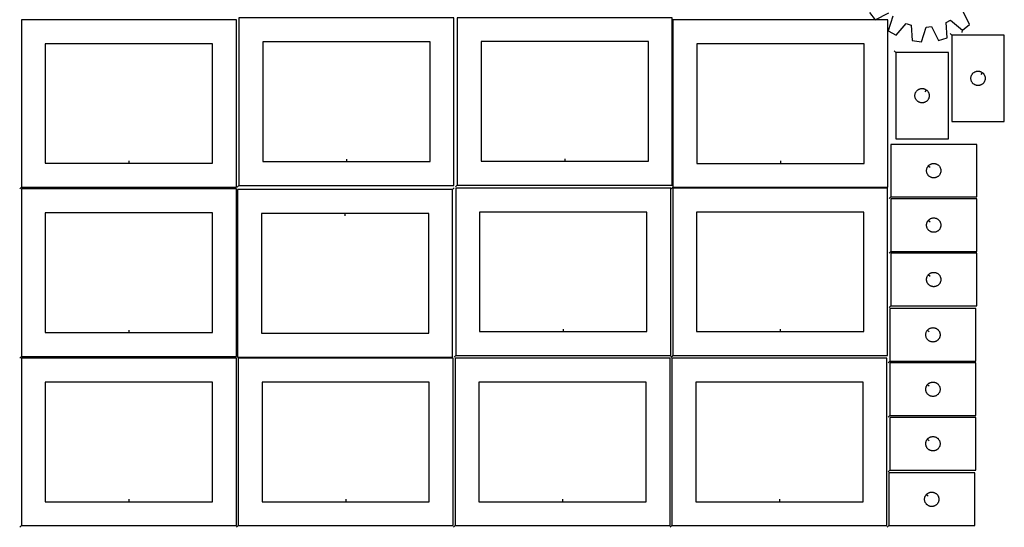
# Model space of a CAD drawing. Header units: millimetres. Extents: x 7 to 1243, y 7 to 2493.
# Tile 1 of 5: x 7 to 1243, y 7 to 644. Entities that reach past the tile are written whole.
import ezdxf

# ---------------------------------------------------------------- set-up
doc = ezdxf.new("R2010")
doc.units = ezdxf.units.MM
doc.layers.add('CUT', color=7, linetype='CONTINUOUS', true_color=0x000000)
doc.layers.add('LEADIN', color=1, linetype='CONTINUOUS', true_color=0xff0000)

msp = doc.modelspace()

# ---------------------------------------------------------------- linework, layer by layer
at = {"layer": 'CUT'}
for points in [[(8.842131, 433.500169), (278.842131, 433.500169), (278.842131, 643.500169), (8.842131, 643.500169)], [(282.160856, 435.778246), (552.160856, 435.778246), (552.160856, 645.778246), (282.160856, 645.778246)], [(556.411589, 436.140428), (826.411589, 436.140428), (826.411589, 646.140428), (556.411589, 646.140428)], [(827.243437, 433.373583), (1097.243437, 433.373583), (1097.243437, 643.373583), (827.243437, 643.373583)], [(1177.438053, 624.04826), (1177.438053, 516.04826), (1243.438053, 516.04826), (1243.438053, 624.04826)], [(143.842131, 463.500169), (248.842131, 463.500169), (248.842131, 613.500169), (38.842131, 613.500169), (38.842131, 463.500169)], [(417.160856, 465.778246), (522.160856, 465.778246), (522.160856, 615.778246), (312.160856, 615.778246), (312.160856, 465.778246)], [(691.411589, 466.140428), (796.411589, 466.140428), (796.411589, 616.140428), (586.411589, 616.140428), (586.411589, 466.140428)], [(962.243437, 463.373583), (1067.243437, 463.373583), (1067.243437, 613.373583), (857.243437, 613.373583), (857.243437, 463.373583)], [(1107.153293, 602.319866), (1107.153293, 494.319866), (1173.153293, 494.319866), (1173.153293, 602.319866)], [(1216.144535, 577.001629), (1216.372165, 576.814818), (1216.802014, 576.412221), (1217.204611, 575.982372), (1217.578233, 575.527113), (1217.921279, 575.048392), (1218.232281, 574.54826), (1218.509908, 574.028858), (1218.752969, 573.492411), (1218.960424, 572.941215), (1219.131385, 572.377631), (1219.26512, 571.804073), (1219.361057, 571.222996), (1219.418783, 570.636888), (1219.438053, 570.04826), (1219.418783, 569.459632), (1219.361057, 568.873524), (1219.26512, 568.292447), (1219.131385, 567.718889), (1218.960424, 567.155305), (1218.752969, 566.604109), (1218.509908, 566.067662), (1218.232281, 565.54826), (1217.921279, 565.048128), (1217.578233, 564.569407), (1217.204611, 564.114148), (1216.802014, 563.684299), (1216.372165, 563.281702), (1215.916906, 562.90808), (1215.438185, 562.565034), (1214.938053, 562.254031), (1214.418651, 561.976405), (1213.882204, 561.733344), (1213.331008, 561.525889), (1212.767424, 561.354928), (1212.193866, 561.221193), (1211.612789, 561.125256), (1211.026681, 561.06753), (1210.438053, 561.04826), (1209.849425, 561.06753), (1209.263317, 561.125256), (1208.68224, 561.221193), (1208.108681, 561.354928), (1207.545098, 561.525889), (1206.993902, 561.733344), (1206.457455, 561.976405), (1205.938053, 562.254031), (1205.437921, 562.565034), (1204.9592, 562.90808), (1204.503941, 563.281702), (1204.074092, 563.684299), (1203.671495, 564.114148), (1203.297873, 564.569407), (1202.954826, 565.048128), (1202.643824, 565.54826), (1202.366198, 566.067662), (1202.123137, 566.604109), (1201.915682, 567.155305), (1201.74472, 567.718889), (1201.610985, 568.292447), (1201.515049, 568.873524), (1201.457323, 569.459632), (1201.438053, 570.04826), (1201.457323, 570.636888), (1201.515049, 571.222996), (1201.610985, 571.804073), (1201.74472, 572.377631), (1201.915682, 572.941215), (1202.123137, 573.492411), (1202.366198, 574.028858), (1202.643824, 574.54826), (1202.954826, 575.048392), (1203.297873, 575.527113), (1203.671495, 575.982372), (1204.074092, 576.412221), (1204.503941, 576.814818), (1204.9592, 577.18844), (1205.437921, 577.531487), (1205.938053, 577.842489), (1206.457455, 578.120115), (1206.993902, 578.363176), (1207.545098, 578.570631), (1208.108681, 578.741592), (1208.68224, 578.875328), (1209.263317, 578.971264), (1209.849425, 579.02899), (1210.438053, 579.04826), (1211.026681, 579.02899), (1211.612789, 578.971264), (1212.193866, 578.875328), (1212.767424, 578.741592), (1213.331008, 578.570631), (1213.882204, 578.363176), (1214.418651, 578.120115), (1214.938053, 577.842489), (1215.438185, 577.531487), (1215.916906, 577.18844)], [(1145.859776, 555.273236), (1146.087406, 555.086425), (1146.517254, 554.683828), (1146.919852, 554.253979), (1147.293473, 553.798719), (1147.63652, 553.319999), (1147.947522, 552.819866), (1148.225148, 552.300465), (1148.468209, 551.764017), (1148.675665, 551.212822), (1148.846626, 550.649238), (1148.980361, 550.075679), (1149.076297, 549.494602), (1149.134024, 548.908495), (1149.153293, 548.319866), (1149.134024, 547.731238), (1149.076297, 547.145131), (1148.980361, 546.564054), (1148.846626, 545.990495), (1148.675665, 545.426911), (1148.468209, 544.875716), (1148.225148, 544.339268), (1147.947522, 543.819866), (1147.63652, 543.319734), (1147.293473, 542.841014), (1146.919852, 542.385754), (1146.517254, 541.955905), (1146.087406, 541.553308), (1145.632146, 541.179686), (1145.153425, 540.83664), (1144.653293, 540.525638), (1144.133892, 540.248012), (1143.597444, 540.004951), (1143.046249, 539.797495), (1142.482665, 539.626534), (1141.909106, 539.492799), (1141.328029, 539.396863), (1140.741922, 539.339136), (1140.153293, 539.319866), (1139.564665, 539.339136), (1138.978558, 539.396863), (1138.39748, 539.492799), (1137.823922, 539.626534), (1137.260338, 539.797495), (1136.709142, 540.004951), (1136.172695, 540.248012), (1135.653293, 540.525638), (1135.153161, 540.83664), (1134.67444, 541.179686), (1134.219181, 541.553308), (1133.789332, 541.955905), (1133.386735, 542.385754), (1133.013113, 542.841014), (1132.670067, 543.319734), (1132.359065, 543.819866), (1132.081439, 544.339268), (1131.838378, 544.875716), (1131.630922, 545.426911), (1131.459961, 545.990495), (1131.326226, 546.564054), (1131.23029, 547.145131), (1131.172563, 547.731238), (1131.153293, 548.319866), (1131.172563, 548.908495), (1131.23029, 549.494602), (1131.326226, 550.075679), (1131.459961, 550.649238), (1131.630922, 551.212822), (1131.838378, 551.764017), (1132.081439, 552.300465), (1132.359065, 552.819866), (1132.670067, 553.319999), (1133.013113, 553.798719), (1133.386735, 554.253979), (1133.789332, 554.683828), (1134.219181, 555.086425), (1134.67444, 555.460047), (1135.153161, 555.803093), (1135.653293, 556.114095), (1136.172695, 556.391721), (1136.709142, 556.634782), (1137.260338, 556.842238), (1137.823922, 557.013199), (1138.39748, 557.146934), (1138.978558, 557.24287), (1139.564665, 557.300597), (1140.153293, 557.319866), (1140.741922, 557.300597), (1141.328029, 557.24287), (1141.909106, 557.146934), (1142.482665, 557.013199), (1143.046249, 556.842238), (1143.597444, 556.634782), (1144.133892, 556.391721), (1144.653293, 556.114095), (1145.153425, 555.803093), (1145.632146, 555.460047)], [(1100.768266, 421.22473), (1208.768266, 421.22473), (1208.768266, 487.22473), (1100.768266, 487.22473)], [(1147.814897, 459.931213), (1148.001708, 460.158843), (1148.404305, 460.588691), (1148.834153, 460.991288), (1149.289413, 461.36491), (1149.768134, 461.707957), (1150.268266, 462.018959), (1150.787668, 462.296585), (1151.324115, 462.539646), (1151.875311, 462.747101), (1152.438894, 462.918063), (1153.012453, 463.051798), (1153.59353, 463.147734), (1154.179638, 463.20546), (1154.768266, 463.22473), (1155.356894, 463.20546), (1155.943002, 463.147734), (1156.524079, 463.051798), (1157.097637, 462.918063), (1157.661221, 462.747101), (1158.212417, 462.539646), (1158.748864, 462.296585), (1159.268266, 462.018959), (1159.768398, 461.707957), (1160.247119, 461.36491), (1160.702378, 460.991288), (1161.132227, 460.588691), (1161.534824, 460.158843), (1161.908446, 459.703583), (1162.251492, 459.224862), (1162.562494, 458.72473), (1162.84012, 458.205328), (1163.083182, 457.668881), (1163.290637, 457.117685), (1163.461598, 456.554102), (1163.595333, 455.980543), (1163.69127, 455.399466), (1163.748996, 454.813358), (1163.768266, 454.22473), (1163.748996, 453.636102), (1163.69127, 453.049994), (1163.595333, 452.468917), (1163.461598, 451.895359), (1163.290637, 451.331775), (1163.083182, 450.780579), (1162.84012, 450.244132), (1162.562494, 449.72473), (1162.251492, 449.224598), (1161.908446, 448.745877), (1161.534824, 448.290618), (1161.132227, 447.860769), (1160.702378, 447.458172), (1160.247119, 447.08455), (1159.768398, 446.741504), (1159.268266, 446.430502), (1158.748864, 446.152875), (1158.212417, 445.909814), (1157.661221, 445.702359), (1157.097637, 445.531398), (1156.524079, 445.397663), (1155.943002, 445.301726), (1155.356894, 445.244), (1154.768266, 445.22473), (1154.179638, 445.244), (1153.59353, 445.301726), (1153.012453, 445.397663), (1152.438894, 445.531398), (1151.875311, 445.702359), (1151.324115, 445.909814), (1150.787668, 446.152875), (1150.268266, 446.430502), (1149.768134, 446.741504), (1149.289413, 447.08455), (1148.834153, 447.458172), (1148.404305, 447.860769), (1148.001708, 448.290618), (1147.628086, 448.745877), (1147.285039, 449.224598), (1146.974037, 449.72473), (1146.696411, 450.244132), (1146.45335, 450.780579), (1146.245895, 451.331775), (1146.074933, 451.895359), (1145.941198, 452.468917), (1145.845262, 453.049994), (1145.787535, 453.636102), (1145.768266, 454.22473), (1145.787535, 454.813358), (1145.845262, 455.399466), (1145.941198, 455.980543), (1146.074933, 456.554102), (1146.245895, 457.117685), (1146.45335, 457.668881), (1146.696411, 458.205328), (1146.974037, 458.72473), (1147.285039, 459.224862), (1147.628086, 459.703583)], [(8.896086, 221.224168), (278.896086, 221.224168), (278.896086, 431.224168), (8.896086, 431.224168)], [(550.48159, 430.369897), (280.48159, 430.369897), (280.48159, 220.369897), (550.48159, 220.369897)], [(554.466886, 222.310686), (824.466886, 222.310686), (824.466886, 432.310686), (554.466886, 432.310686)], [(826.887907, 222.250658), (1096.887907, 222.250658), (1096.887907, 432.250658), (826.887907, 432.250658)], [(1100.768266, 352.916991), (1208.768266, 352.916991), (1208.768266, 418.916991), (1100.768266, 418.916991)], [(143.896086, 251.224168), (248.896086, 251.224168), (248.896086, 401.224168), (38.896086, 401.224168), (38.896086, 251.224168)], [(415.48159, 400.369897), (310.48159, 400.369897), (310.48159, 250.369897), (520.48159, 250.369897), (520.48159, 400.369897)], [(689.466886, 252.310686), (794.466886, 252.310686), (794.466886, 402.310686), (584.466886, 402.310686), (584.466886, 252.310686)], [(961.887907, 252.250658), (1066.887907, 252.250658), (1066.887907, 402.250658), (856.887907, 402.250658), (856.887907, 252.250658)], [(1147.814897, 391.623474), (1148.001708, 391.851103), (1148.404305, 392.280952), (1148.834153, 392.683549), (1149.289413, 393.057171), (1149.768134, 393.400217), (1150.268266, 393.71122), (1150.787668, 393.988846), (1151.324115, 394.231907), (1151.875311, 394.439362), (1152.438894, 394.610323), (1153.012453, 394.744058), (1153.59353, 394.839995), (1154.179638, 394.897721), (1154.768266, 394.916991), (1155.356894, 394.897721), (1155.943002, 394.839995), (1156.524079, 394.744058), (1157.097637, 394.610323), (1157.661221, 394.439362), (1158.212417, 394.231907), (1158.748864, 393.988846), (1159.268266, 393.71122), (1159.768398, 393.400217), (1160.247119, 393.057171), (1160.702378, 392.683549), (1161.132227, 392.280952), (1161.534824, 391.851103), (1161.908446, 391.395844), (1162.251492, 390.917123), (1162.562494, 390.416991), (1162.84012, 389.897589), (1163.083182, 389.361142), (1163.290637, 388.809946), (1163.461598, 388.246362), (1163.595333, 387.672804), (1163.69127, 387.091727), (1163.748996, 386.505619), (1163.768266, 385.916991), (1163.748996, 385.328363), (1163.69127, 384.742255), (1163.595333, 384.161178), (1163.461598, 383.58762), (1163.290637, 383.024036), (1163.083182, 382.47284), (1162.84012, 381.936393), (1162.562494, 381.416991), (1162.251492, 380.916859), (1161.908446, 380.438138), (1161.534824, 379.982879), (1161.132227, 379.55303), (1160.702378, 379.150433), (1160.247119, 378.776811), (1159.768398, 378.433764), (1159.268266, 378.122762), (1158.748864, 377.845136), (1158.212417, 377.602075), (1157.661221, 377.39462), (1157.097637, 377.223658), (1156.524079, 377.089923), (1155.943002, 376.993987), (1155.356894, 376.936261), (1154.768266, 376.916991), (1154.179638, 376.936261), (1153.59353, 376.993987), (1153.012453, 377.089923), (1152.438894, 377.223658), (1151.875311, 377.39462), (1151.324115, 377.602075), (1150.787668, 377.845136), (1150.268266, 378.122762), (1149.768134, 378.433764), (1149.289413, 378.776811), (1148.834153, 379.150433), (1148.404305, 379.55303), (1148.001708, 379.982879), (1147.628086, 380.438138), (1147.285039, 380.916859), (1146.974037, 381.416991), (1146.696411, 381.936393), (1146.45335, 382.47284), (1146.245895, 383.024036), (1146.074933, 383.58762), (1145.941198, 384.161178), (1145.845262, 384.742255), (1145.787535, 385.328363), (1145.768266, 385.916991), (1145.787535, 386.505619), (1145.845262, 387.091727), (1145.941198, 387.672804), (1146.074933, 388.246362), (1146.245895, 388.809946), (1146.45335, 389.361142), (1146.696411, 389.897589), (1146.974037, 390.416991), (1147.285039, 390.917123), (1147.628086, 391.395844)], [(1100.768266, 284.609252), (1208.768266, 284.609252), (1208.768266, 350.609252), (1100.768266, 350.609252)], [(1147.814897, 323.315734), (1148.001708, 323.543364), (1148.404305, 323.973213), (1148.834153, 324.37581), (1149.289413, 324.749432), (1149.768134, 325.092478), (1150.268266, 325.40348), (1150.787668, 325.681106), (1151.324115, 325.924167), (1151.875311, 326.131623), (1152.438894, 326.302584), (1153.012453, 326.436319), (1153.59353, 326.532255), (1154.179638, 326.589982), (1154.768266, 326.609252), (1155.356894, 326.589982), (1155.943002, 326.532255), (1156.524079, 326.436319), (1157.097637, 326.302584), (1157.661221, 326.131623), (1158.212417, 325.924167), (1158.748864, 325.681106), (1159.268266, 325.40348), (1159.768398, 325.092478), (1160.247119, 324.749432), (1160.702378, 324.37581), (1161.132227, 323.973213), (1161.534824, 323.543364), (1161.908446, 323.088105), (1162.251492, 322.609384), (1162.562494, 322.109252), (1162.84012, 321.58985), (1163.083182, 321.053403), (1163.290637, 320.502207), (1163.461598, 319.938623), (1163.595333, 319.365065), (1163.69127, 318.783987), (1163.748996, 318.19788), (1163.768266, 317.609252), (1163.748996, 317.020623), (1163.69127, 316.434516), (1163.595333, 315.853439), (1163.461598, 315.27988), (1163.290637, 314.716296), (1163.083182, 314.165101), (1162.84012, 313.628653), (1162.562494, 313.109252), (1162.251492, 312.60912), (1161.908446, 312.130399), (1161.534824, 311.675139), (1161.132227, 311.245291), (1160.702378, 310.842693), (1160.247119, 310.469072), (1159.768398, 310.126025), (1159.268266, 309.815023), (1158.748864, 309.537397), (1158.212417, 309.294336), (1157.661221, 309.08688), (1157.097637, 308.915919), (1156.524079, 308.782184), (1155.943002, 308.686248), (1155.356894, 308.628521), (1154.768266, 308.609252), (1154.179638, 308.628521), (1153.59353, 308.686248), (1153.012453, 308.782184), (1152.438894, 308.915919), (1151.875311, 309.08688), (1151.324115, 309.294336), (1150.787668, 309.537397), (1150.268266, 309.815023), (1149.768134, 310.126025), (1149.289413, 310.469072), (1148.834153, 310.842693), (1148.404305, 311.245291), (1148.001708, 311.675139), (1147.628086, 312.130399), (1147.285039, 312.60912), (1146.974037, 313.109252), (1146.696411, 313.628653), (1146.45335, 314.165101), (1146.245895, 314.716296), (1146.074933, 315.27988), (1145.941198, 315.853439), (1145.845262, 316.434516), (1145.787535, 317.020623), (1145.768266, 317.609252), (1145.787535, 318.19788), (1145.845262, 318.783987), (1145.941198, 319.365065), (1146.074933, 319.938623), (1146.245895, 320.502207), (1146.45335, 321.053403), (1146.696411, 321.58985), (1146.974037, 322.109252), (1147.285039, 322.609384), (1147.628086, 323.088105)], [(1099.801713, 215.211425), (1207.801713, 215.211425), (1207.801713, 281.211425), (1099.801713, 281.211425)], [(1146.848344, 253.917907), (1147.035155, 254.145537), (1147.437752, 254.575386), (1147.867601, 254.977983), (1148.32286, 255.351605), (1148.801581, 255.694651), (1149.301713, 256.005653), (1149.821115, 256.283279), (1150.357562, 256.52634), (1150.908758, 256.733796), (1151.472342, 256.904757), (1152.0459, 257.038492), (1152.626977, 257.134428), (1153.213085, 257.192155), (1153.801713, 257.211425), (1154.390341, 257.192155), (1154.976449, 257.134428), (1155.557526, 257.038492), (1156.131084, 256.904757), (1156.694668, 256.733796), (1157.245864, 256.52634), (1157.782311, 256.283279), (1158.301713, 256.005653), (1158.801845, 255.694651), (1159.280566, 255.351605), (1159.735825, 254.977983), (1160.165674, 254.575386), (1160.568271, 254.145537), (1160.941893, 253.690277), (1161.28494, 253.211557), (1161.595942, 252.711425), (1161.873568, 252.192023), (1162.116629, 251.655575), (1162.324084, 251.10438), (1162.495046, 250.540796), (1162.628781, 249.967237), (1162.724717, 249.38616), (1162.782443, 248.800053), (1162.801713, 248.211425), (1162.782443, 247.622796), (1162.724717, 247.036689), (1162.628781, 246.455612), (1162.495046, 245.882053), (1162.324084, 245.318469), (1162.116629, 244.767274), (1161.873568, 244.230826), (1161.595942, 243.711425), (1161.28494, 243.211292), (1160.941893, 242.732572), (1160.568271, 242.277312), (1160.165674, 241.847463), (1159.735825, 241.444866), (1159.280566, 241.071244), (1158.801845, 240.728198), (1158.301713, 240.417196), (1157.782311, 240.13957), (1157.245864, 239.896509), (1156.694668, 239.689053), (1156.131084, 239.518092), (1155.557526, 239.384357), (1154.976449, 239.288421), (1154.390341, 239.230694), (1153.801713, 239.211425), (1153.213085, 239.230694), (1152.626977, 239.288421), (1152.0459, 239.384357), (1151.472342, 239.518092), (1150.908758, 239.689053), (1150.357562, 239.896509), (1149.821115, 240.13957), (1149.301713, 240.417196), (1148.801581, 240.728198), (1148.32286, 241.071244), (1147.867601, 241.444866), (1147.437752, 241.847463), (1147.035155, 242.277312), (1146.661533, 242.732572), (1146.318487, 243.211292), (1146.007484, 243.711425), (1145.729858, 244.230826), (1145.486797, 244.767274), (1145.279342, 245.318469), (1145.108381, 245.882053), (1144.974646, 246.455612), (1144.878709, 247.036689), (1144.820983, 247.622796), (1144.801713, 248.211425), (1144.820983, 248.800053), (1144.878709, 249.38616), (1144.974646, 249.967237), (1145.108381, 250.540796), (1145.279342, 251.10438), (1145.486797, 251.655575), (1145.729858, 252.192023), (1146.007484, 252.711425), (1146.318487, 253.211557), (1146.661533, 253.690277)], [(8.842131, 8.842119), (278.842131, 8.842119), (278.842131, 218.842119), (8.842131, 218.842119)], [(281.231474, 8.842127), (551.231474, 8.842127), (551.231474, 218.842127), (281.231474, 218.842127)], [(553.620695, 8.842127), (823.620695, 8.842127), (823.620695, 218.842127), (553.620695, 218.842127)], [(825.963407, 8.842127), (1095.963407, 8.842127), (1095.963407, 218.842127), (825.963407, 218.842127)], [(1099.801713, 146.903746), (1207.801713, 146.903746), (1207.801713, 212.903746), (1099.801713, 212.903746)], [(143.842131, 38.842119), (248.842131, 38.842119), (248.842131, 188.842119), (38.842131, 188.842119), (38.842131, 38.842119)], [(416.231474, 38.842127), (521.231474, 38.842127), (521.231474, 188.842127), (311.231474, 188.842127), (311.231474, 38.842127)], [(688.620695, 38.842127), (793.620695, 38.842127), (793.620695, 188.842127), (583.620695, 188.842127), (583.620695, 38.842127)], [(960.963407, 38.842127), (1065.963407, 38.842127), (1065.963407, 188.842127), (855.963407, 188.842127), (855.963407, 38.842127)], [(1146.848344, 185.610229), (1147.035155, 185.837859), (1147.437752, 186.267707), (1147.867601, 186.670305), (1148.32286, 187.043926), (1148.801581, 187.386973), (1149.301713, 187.697975), (1149.821115, 187.975601), (1150.357562, 188.218662), (1150.908758, 188.426117), (1151.472342, 188.597079), (1152.0459, 188.730814), (1152.626977, 188.82675), (1153.213085, 188.884477), (1153.801713, 188.903746), (1154.390341, 188.884477), (1154.976449, 188.82675), (1155.557526, 188.730814), (1156.131084, 188.597079), (1156.694668, 188.426117), (1157.245864, 188.218662), (1157.782311, 187.975601), (1158.301713, 187.697975), (1158.801845, 187.386973), (1159.280566, 187.043926), (1159.735825, 186.670305), (1160.165674, 186.267707), (1160.568271, 185.837859), (1160.941893, 185.382599), (1161.28494, 184.903878), (1161.595942, 184.403746), (1161.873568, 183.884344), (1162.116629, 183.347897), (1162.324084, 182.796701), (1162.495046, 182.233118), (1162.628781, 181.659559), (1162.724717, 181.078482), (1162.782443, 180.492374), (1162.801713, 179.903746), (1162.782443, 179.315118), (1162.724717, 178.729011), (1162.628781, 178.147933), (1162.495046, 177.574375), (1162.324084, 177.010791), (1162.116629, 176.459595), (1161.873568, 175.923148), (1161.595942, 175.403746), (1161.28494, 174.903614), (1160.941893, 174.424893), (1160.568271, 173.969634), (1160.165674, 173.539785), (1159.735825, 173.137188), (1159.280566, 172.763566), (1158.801845, 172.42052), (1158.301713, 172.109518), (1157.782311, 171.831892), (1157.245864, 171.58883), (1156.694668, 171.381375), (1156.131084, 171.210414), (1155.557526, 171.076679), (1154.976449, 170.980743), (1154.390341, 170.923016), (1153.801713, 170.903746), (1153.213085, 170.923016), (1152.626977, 170.980743), (1152.0459, 171.076679), (1151.472342, 171.210414), (1150.908758, 171.381375), (1150.357562, 171.58883), (1149.821115, 171.831892), (1149.301713, 172.109518), (1148.801581, 172.42052), (1148.32286, 172.763566), (1147.867601, 173.137188), (1147.437752, 173.539785), (1147.035155, 173.969634), (1146.661533, 174.424893), (1146.318487, 174.903614), (1146.007484, 175.403746), (1145.729858, 175.923148), (1145.486797, 176.459595), (1145.279342, 177.010791), (1145.108381, 177.574375), (1144.974646, 178.147933), (1144.878709, 178.729011), (1144.820983, 179.315118), (1144.801713, 179.903746), (1144.820983, 180.492374), (1144.878709, 181.078482), (1144.974646, 181.659559), (1145.108381, 182.233118), (1145.279342, 182.796701), (1145.486797, 183.347897), (1145.729858, 183.884344), (1146.007484, 184.403746), (1146.318487, 184.903878), (1146.661533, 185.382599)], [(1099.801713, 78.596053), (1207.801713, 78.596053), (1207.801713, 144.596053), (1099.801713, 144.596053)], [(1146.848344, 117.302535), (1147.035155, 117.530165), (1147.437752, 117.960014), (1147.867601, 118.362611), (1148.32286, 118.736233), (1148.801581, 119.079279), (1149.301713, 119.390281), (1149.821115, 119.667907), (1150.357562, 119.910969), (1150.908758, 120.118424), (1151.472342, 120.289385), (1152.0459, 120.42312), (1152.626977, 120.519057), (1153.213085, 120.576783), (1153.801713, 120.596053), (1154.390341, 120.576783), (1154.976449, 120.519057), (1155.557526, 120.42312), (1156.131084, 120.289385), (1156.694668, 120.118424), (1157.245864, 119.910969), (1157.782311, 119.667907), (1158.301713, 119.390281), (1158.801845, 119.079279), (1159.280566, 118.736233), (1159.735825, 118.362611), (1160.165674, 117.960014), (1160.568271, 117.530165), (1160.941893, 117.074906), (1161.28494, 116.596185), (1161.595942, 116.096053), (1161.873568, 115.576651), (1162.116629, 115.040204), (1162.324084, 114.489008), (1162.495046, 113.925424), (1162.628781, 113.351866), (1162.724717, 112.770789), (1162.782443, 112.184681), (1162.801713, 111.596053), (1162.782443, 111.007425), (1162.724717, 110.421317), (1162.628781, 109.84024), (1162.495046, 109.266681), (1162.324084, 108.703098), (1162.116629, 108.151902), (1161.873568, 107.615455), (1161.595942, 107.096053), (1161.28494, 106.595921), (1160.941893, 106.1172), (1160.568271, 105.66194), (1160.165674, 105.232092), (1159.735825, 104.829495), (1159.280566, 104.455873), (1158.801845, 104.112826), (1158.301713, 103.801824), (1157.782311, 103.524198), (1157.245864, 103.281137), (1156.694668, 103.073682), (1156.131084, 102.90272), (1155.557526, 102.768985), (1154.976449, 102.673049), (1154.390341, 102.615322), (1153.801713, 102.596053), (1153.213085, 102.615322), (1152.626977, 102.673049), (1152.0459, 102.768985), (1151.472342, 102.90272), (1150.908758, 103.073682), (1150.357562, 103.281137), (1149.821115, 103.524198), (1149.301713, 103.801824), (1148.801581, 104.112826), (1148.32286, 104.455873), (1147.867601, 104.829495), (1147.437752, 105.232092), (1147.035155, 105.66194), (1146.661533, 106.1172), (1146.318487, 106.595921), (1146.007484, 107.096053), (1145.729858, 107.615455), (1145.486797, 108.151902), (1145.279342, 108.703098), (1145.108381, 109.266681), (1144.974646, 109.84024), (1144.878709, 110.421317), (1144.820983, 111.007425), (1144.801713, 111.596053), (1144.820983, 112.184681), (1144.878709, 112.770789), (1144.974646, 113.351866), (1145.108381, 113.925424), (1145.279342, 114.489008), (1145.486797, 115.040204), (1145.729858, 115.576651), (1146.007484, 116.096053), (1146.318487, 116.596185), (1146.661533, 117.074906)], [(1098.276567, 8.842112), (1206.276567, 8.842112), (1206.276567, 74.842112), (1098.276567, 74.842112)], [(1145.323197, 47.548595), (1145.510008, 47.776225), (1145.912606, 48.206073), (1146.342454, 48.60867), (1146.797714, 48.982292), (1147.276434, 49.325339), (1147.776567, 49.636341), (1148.295968, 49.913967), (1148.832416, 50.157028), (1149.383611, 50.364483), (1149.947195, 50.535445), (1150.520754, 50.66918), (1151.101831, 50.765116), (1151.687938, 50.822843), (1152.276567, 50.842112), (1152.865195, 50.822843), (1153.451302, 50.765116), (1154.032379, 50.66918), (1154.605938, 50.535445), (1155.169522, 50.364483), (1155.720717, 50.157028), (1156.257165, 49.913967), (1156.776567, 49.636341), (1157.276699, 49.325339), (1157.755419, 48.982292), (1158.210679, 48.60867), (1158.640528, 48.206073), (1159.043125, 47.776225), (1159.416747, 47.320965), (1159.759793, 46.842244), (1160.070795, 46.342112), (1160.348421, 45.82271), (1160.591482, 45.286263), (1160.798938, 44.735067), (1160.969899, 44.171484), (1161.103634, 43.597925), (1161.19957, 43.016848), (1161.257297, 42.43074), (1161.276567, 41.842112), (1161.257297, 41.253484), (1161.19957, 40.667376), (1161.103634, 40.086299), (1160.969899, 39.512741), (1160.798938, 38.949157), (1160.591482, 38.397961), (1160.348421, 37.861514), (1160.070795, 37.342112), (1159.759793, 36.84198), (1159.416747, 36.363259), (1159.043125, 35.908), (1158.640528, 35.478151), (1158.210679, 35.075554), (1157.755419, 34.701932), (1157.276699, 34.358886), (1156.776567, 34.047884), (1156.257165, 33.770258), (1155.720717, 33.527196), (1155.169522, 33.319741), (1154.605938, 33.14878), (1154.032379, 33.015045), (1153.451302, 32.919108), (1152.865195, 32.861382), (1152.276567, 32.842112), (1151.687938, 32.861382), (1151.101831, 32.919108), (1150.520754, 33.015045), (1149.947195, 33.14878), (1149.383611, 33.319741), (1148.832416, 33.527196), (1148.295968, 33.770258), (1147.776567, 34.047884), (1147.276434, 34.358886), (1146.797714, 34.701932), (1146.342454, 35.075554), (1145.912606, 35.478151), (1145.510008, 35.908), (1145.136387, 36.363259), (1144.79334, 36.84198), (1144.482338, 37.342112), (1144.204712, 37.861514), (1143.961651, 38.397961), (1143.754195, 38.949157), (1143.583234, 39.512741), (1143.449499, 40.086299), (1143.353563, 40.667376), (1143.295836, 41.253484), (1143.276567, 41.842112), (1143.295836, 42.43074), (1143.353563, 43.016848), (1143.449499, 43.597925), (1143.583234, 44.171484), (1143.754195, 44.735067), (1143.961651, 45.286263), (1144.204712, 45.82271), (1144.482338, 46.342112), (1144.79334, 46.842244), (1145.136387, 47.320965)]]:
    msp.add_lwpolyline(points, close=True, dxfattribs=at)
for points in [[(1074.098148, 652.652478), (1081.23029, 643.585063), (1098.534489, 652.30327)], [(1103.419208, 648.122097), (1097.475045, 629.680044), (1107.534234, 624.032197), (1120.184916, 638.7088), (1126.297874, 636.715202), (1127.863651, 617.402233), (1139.318468, 616.033789), (1145.389681, 634.434408), (1151.800235, 634.931891), (1160.637577, 617.688231), (1171.744129, 620.807522), (1170.311587, 640.13083), (1176.043788, 643.043657), (1190.80729, 630.494498), (1199.874705, 637.62664), (1191.156499, 654.930839)]]:
    msp.add_lwpolyline(points, dxfattribs=at)
at = {"layer": 'LEADIN'}
for p, q in [((1175.316733, 626.16958), (1177.438053, 624.04826)), ((1190.451427, 627.515679), (1190.80729, 630.494498)), ((1105.031973, 604.441187), (1107.153293, 602.319866)), ((1214.241356, 574.682598), (1216.144535, 577.001629)), ((1143.956596, 552.954204), (1145.859776, 555.273236)), ((143.842131, 466.500169), (143.842131, 463.500169)), ((417.160856, 468.778246), (417.160856, 465.778246)), ((691.411589, 469.140428), (691.411589, 466.140428)), ((962.243437, 466.373583), (962.243437, 463.373583)), ((1150.133928, 458.028033), (1147.814897, 459.931213)), ((6.72081, 431.378849), (8.842131, 433.500169)), ((280.039536, 433.656925), (282.160856, 435.778246)), ((554.290268, 434.019108), (556.411589, 436.140428)), ((825.122116, 431.252262), (827.243437, 433.373583)), ((552.60291, 432.491218), (550.48159, 430.369897)), ((1098.646945, 419.10341), (1100.768266, 421.22473)), ((415.48159, 397.369897), (415.48159, 400.369897)), ((1150.133928, 389.720294), (1147.814897, 391.623474)), ((1098.646945, 350.795671), (1100.768266, 352.916991)), ((1150.133928, 321.412554), (1147.814897, 323.315734)), ((1098.646945, 282.487931), (1100.768266, 284.609252)), ((143.896086, 254.224168), (143.896086, 251.224168)), ((689.466886, 255.310686), (689.466886, 252.310686)), ((961.887907, 255.250658), (961.887907, 252.250658)), ((1149.167375, 252.014727), (1146.848344, 253.917907)), ((6.774765, 219.102848), (8.896086, 221.224168)), ((552.345566, 220.189365), (554.466886, 222.310686)), ((824.766587, 220.129337), (826.887907, 222.250658)), ((1097.680393, 213.090104), (1099.801713, 215.211425)), ((1149.167375, 183.707049), (1146.848344, 185.610229)), ((1097.680393, 144.782426), (1099.801713, 146.903746)), ((1149.167375, 115.399356), (1146.848344, 117.302535)), ((1097.680393, 76.474732), (1099.801713, 78.596053)), ((143.842131, 41.842119), (143.842131, 38.842119)), ((416.231474, 41.842127), (416.231474, 38.842127)), ((688.620695, 41.842127), (688.620695, 38.842127)), ((960.963407, 41.842127), (960.963407, 38.842127)), ((1147.642229, 45.645415), (1145.323197, 47.548595)), ((6.72081, 6.720799), (8.842131, 8.842119)), ((279.110154, 6.720806), (281.231474, 8.842127)), ((551.499375, 6.720806), (553.620695, 8.842127)), ((823.842087, 6.720806), (825.963407, 8.842127)), ((1096.155246, 6.720792), (1098.276567, 8.842112))]:
    msp.add_line(p, q, dxfattribs=at)

doc.saveas('drawing.dxf')
